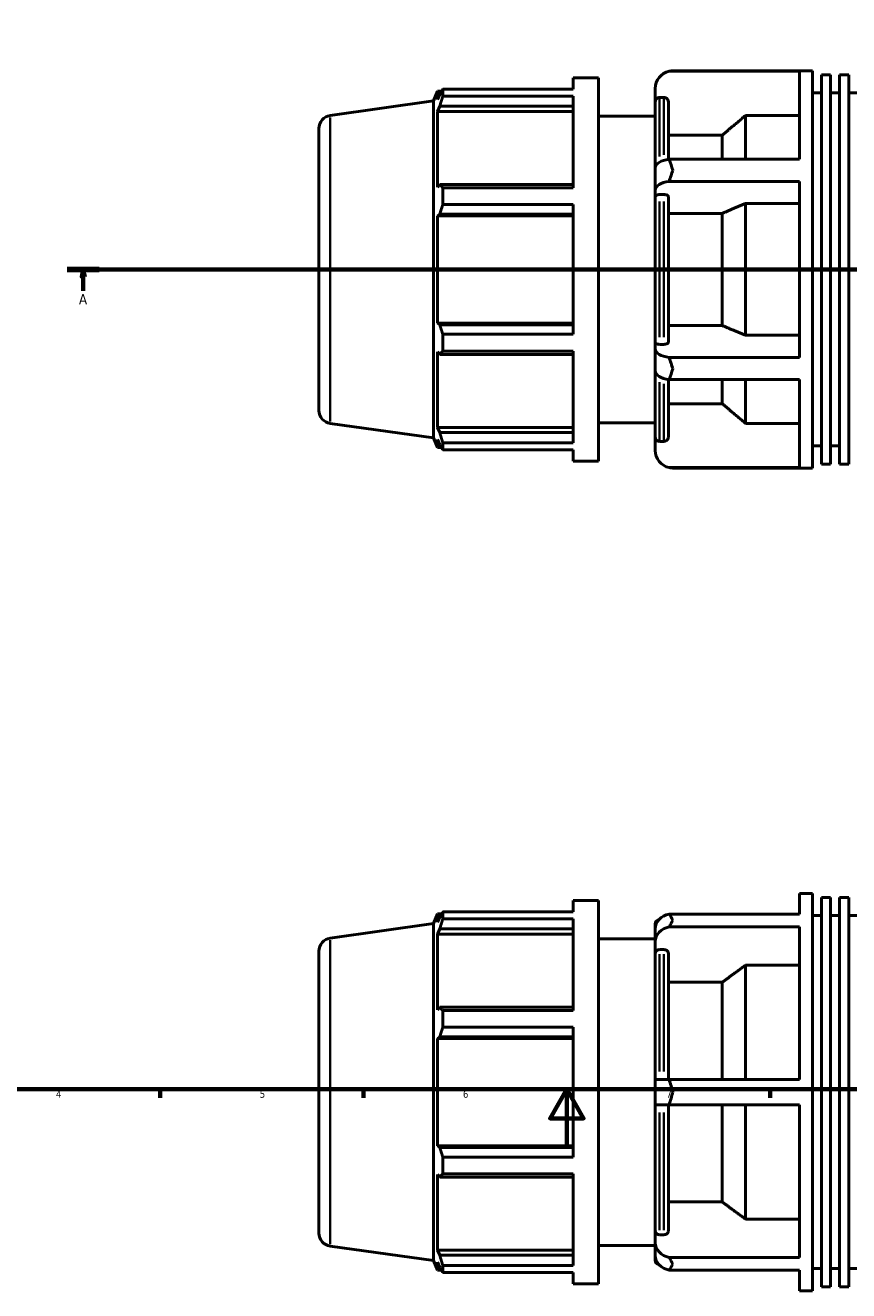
# Model space of a CAD drawing. Header units: millimetres. Extents: x -306 to 1143, y -57 to 851.
# Tile 4 of 9: x 234 to 518, y -49 to 387. Entities that reach past the tile are written whole.
import ezdxf

# ---------------------------------------------------------------- set-up
doc = ezdxf.new("R2010")
doc.units = ezdxf.units.MM
doc.linetypes.add('CHAIN', pattern=[0.7087, 0.4724, -0.0591, 0.1181, -0.0591])
for name, color, linetype, lineweight in [('Border (ISO)', 7, 'Continuous', 70), ('Section Line (ISO)', 7, 'CHAIN', 70), ('Visible (ISO)', 7, 'Continuous', 50), ('Visible Narrow (ISO)', 7, 'Continuous', 35)]:
    doc.layers.add(name, color=color, linetype=linetype, lineweight=lineweight)
doc.styles.add('Label Text (ISO)', font='tahoma.ttf')
doc.styles.add('Note Text (ISO)', font='tahoma.ttf')

# ---------------------------------------------------------------- blocks, each defined once
blk = doc.blocks.new('Borders Default Border')
at = {"layer": 'Border (ISO)'}
for p, q in [((280.33, 20), (280.33, 17.1)), ((350.42, 20), (350.42, 17.1)), ((490.58, 20), (490.58, 17.1))]:
    blk.add_line(p, q, dxfattribs=at)
at = {"layer": 'Border (ISO)', "flags": 128}
for points in [[(20, 20), (20, 574), (821, 574), (821, 20), (20, 20)], [(420.5, 0), (420.5, 20), (414.73, 10), (426.27, 10), (420.5, 20)]]:
    blk.add_lwpolyline(points, dxfattribs=at)
at = {"layer": 'Border (ISO)', "color": 232, "true_color": 0xca0064, "char_height": 2.5, "attachment_point": 7, "style": 'Note Text (ISO)'}
for s, insert in [('4', (244.42, 17.1)), ('5', (314.64, 17.05)), ('6', (384.66, 17.05)), ('7', (454.77, 17.1))]:
    blk.add_mtext(s, dxfattribs=dict(at, insert=insert))
blk = doc.blocks.new('2dTransSection0')
at = {"layer": 'Section Line (ISO)', "linetype": 'CHAIN'}
blk.add_line((248.33, 302.43), (739.73, 302.43), dxfattribs=at)
at = {"layer": 'Section Line (ISO)', "linetype": 'Continuous', "lineweight": 140}
for p, q in [((248.33, 302.43), (259.3, 302.43)), ((728.76, 302.43), (739.73, 302.43))]:
    blk.add_line(p, q, dxfattribs=at)
at = {"layer": 'Section Line (ISO)', "linetype": 'Continuous'}
for p, q in [((253.81, 302.43), (253.31, 299.93)), ((253.81, 299.93), (253.81, 302.43)), ((254.31, 299.93), (253.81, 302.43)), ((734.25, 302.43), (733.75, 299.93)), ((734.25, 299.93), (734.25, 302.43)), ((734.75, 299.93), (734.25, 302.43)), ((253.31, 299.93), (254.31, 299.93)), ((253.81, 295.01), (253.81, 299.93)), ((733.75, 299.93), (734.75, 299.93)), ((734.25, 295.01), (734.25, 299.93))]:
    blk.add_line(p, q, dxfattribs=at)
at = {"layer": 'Section Line (ISO)', "linetype": 'Continuous', "flags": 128}
for points in [[(254.31, 299.93), (253.81, 302.43), (253.31, 299.93), (254.31, 299.93)], [(734.75, 299.93), (734.25, 302.43), (733.75, 299.93), (734.75, 299.93)]]:
    blk.add_lwpolyline(points, dxfattribs=at)
at = {"layer": 'Section Line (ISO)'}
for points in [[(254.31, 299.93), (253.81, 302.43), (253.31, 299.93), (254.31, 299.93)], [(734.75, 299.93), (734.25, 302.43), (733.75, 299.93), (734.75, 299.93)]]:
    blk.add_solid(points, dxfattribs=at)
at = {"layer": 'Section Line (ISO)', "char_height": 3.5, "attachment_point": 7, "style": 'Label Text (ISO)'}
for insert in [(252.33, 290.43), (732.76, 290.43)]:
    blk.add_mtext('A', dxfattribs=dict(at, insert=insert))

msp = doc.modelspace()

# ---------------------------------------------------------------- linework, layer by layer
at = {"layer": 'Visible (ISO)'}
for p, q in [((500.603, 370.686), (455.721, 370.686)), ((457.026, 370.827), (505.117, 370.827)), ((500.603, 340.367), (500.603, 370.686)), ((505.117, 234.027), (505.117, 370.827)), ((422.611, 368.427), (422.611, 364.529)), ((422.611, 368.427), (431.411, 368.427)), ((431.411, 368.427), (431.411, 236.427)), ((508.242, 235.395), (508.242, 369.459)), ((508.242, 369.459), (511.367, 369.459)), ((511.367, 235.395), (511.367, 369.459)), ((514.492, 235.395), (514.492, 369.459)), ((514.492, 369.459), (517.618, 369.459)), ((517.618, 235.395), (517.618, 369.459)), ((374.531, 360.479), (375.876, 363.807)), ((375.876, 363.807), (375.876, 360.967)), ((377.278, 363.807), (375.876, 363.807)), ((376.676, 362.855), (375.876, 360.967)), ((377.743, 364.529), (422.611, 364.529)), ((377.743, 362.142), (377.743, 364.529)), ((422.611, 362.142), (377.743, 362.142)), ((422.611, 362.142), (422.611, 330.537)), ((450.946, 364.747), (450.946, 360.16)), ((505.117, 363.227), (508.242, 363.227)), ((511.367, 363.227), (514.492, 363.227)), ((517.618, 363.227), (520.743, 363.227)), ((338.905, 355.472), (374.531, 360.479)), ((374.531, 244.376), (374.531, 360.479)), ((375.876, 356.872), (376.676, 358.628)), ((376.676, 358.628), (422.611, 358.628)), ((450.946, 337.398), (450.946, 360.16)), ((453.96, 361.664), (452.446, 361.664)), ((455.46, 360.16), (455.46, 340.335)), ((422.611, 356.872), (375.876, 356.872)), ((375.876, 356.872), (375.876, 330.77)), ((431.411, 355.227), (450.946, 355.227)), ((482.031, 340.367), (482.031, 355.445)), ((500.603, 355.445), (482.031, 355.445)), ((335.031, 253.839), (335.031, 351.016)), ((474.031, 348.669), (455.46, 348.669)), ((474.031, 340.367), (474.031, 348.669)), ((455.721, 340.367), (500.603, 340.367)), ((450.946, 337.398), (450.946, 329.777)), ((376.676, 331.684), (375.876, 330.77)), ((422.611, 331.684), (376.676, 331.684)), ((500.603, 332.746), (455.721, 332.746)), ((500.603, 272.109), (500.603, 332.746)), ((377.743, 330.537), (422.611, 330.537)), ((377.743, 324.775), (377.743, 330.537)), ((450.946, 329.777), (450.946, 327.483)), ((450.946, 277.372), (450.946, 327.483)), ((453.96, 328.235), (452.446, 328.235)), ((455.46, 327.483), (455.46, 277.372)), ((422.611, 324.775), (377.743, 324.775)), ((422.611, 324.775), (422.611, 280.079)), ((482.031, 279.729), (482.031, 325.126)), ((500.603, 325.126), (482.031, 325.126)), ((375.876, 320.885), (376.676, 321.48)), ((422.611, 320.885), (375.876, 320.885)), ((375.876, 320.885), (375.876, 283.97)), ((376.676, 321.48), (422.611, 321.48)), ((474.031, 321.737), (455.46, 321.737)), ((474.031, 283.117), (474.031, 321.737)), ((422.611, 283.97), (375.876, 283.97)), ((376.676, 283.375), (375.876, 283.97)), ((422.611, 283.375), (376.676, 283.375)), ((377.743, 280.079), (422.611, 280.079)), ((377.743, 274.318), (377.743, 280.079)), ((455.46, 283.117), (474.031, 283.117)), ((482.031, 279.729), (500.603, 279.729)), ((450.946, 277.372), (450.946, 275.078)), ((450.946, 275.078), (450.946, 267.457)), ((452.446, 276.619), (453.96, 276.619)), ((375.876, 274.085), (376.676, 273.171)), ((375.876, 274.085), (375.876, 247.983)), ((376.676, 273.171), (422.611, 273.171)), ((422.611, 274.318), (377.743, 274.318)), ((422.611, 274.318), (422.611, 242.713)), ((455.721, 272.109), (500.603, 272.109)), ((450.946, 244.695), (450.946, 267.457)), ((455.46, 264.519), (455.46, 244.695)), ((500.603, 264.488), (455.721, 264.488)), ((474.031, 256.186), (474.031, 264.488)), ((482.031, 249.41), (482.031, 264.488)), ((500.603, 234.169), (500.603, 264.488)), ((455.46, 256.186), (474.031, 256.186)), ((338.905, 249.383), (374.531, 244.376)), ((431.411, 249.627), (450.946, 249.627)), ((482.031, 249.41), (500.603, 249.41)), ((374.531, 244.376), (375.876, 241.047)), ((422.611, 247.983), (375.876, 247.983)), ((376.676, 246.226), (375.876, 247.983)), ((422.611, 246.226), (376.676, 246.226)), ((450.946, 244.695), (450.946, 240.107)), ((375.876, 243.888), (376.676, 242)), ((375.876, 243.888), (375.876, 241.047)), ((377.278, 241.047), (375.876, 241.047)), ((377.743, 242.713), (422.611, 242.713)), ((377.743, 240.326), (377.743, 242.713)), ((422.611, 240.326), (377.743, 240.326)), ((422.611, 240.326), (422.611, 236.427)), ((452.446, 243.191), (453.96, 243.191)), ((505.117, 241.627), (508.242, 241.627)), ((511.367, 241.627), (514.492, 241.627)), ((422.611, 236.427), (431.411, 236.427)), ((508.242, 235.395), (511.367, 235.395)), ((514.492, 235.395), (517.618, 235.395)), ((455.721, 234.169), (500.603, 234.169)), ((457.026, 234.027), (505.117, 234.027)), ((500.603, 80.342), (500.603, 87.429)), ((500.603, 87.429), (505.117, 87.429)), ((505.117, -49.371), (505.117, 87.429)), ((422.611, 85.029), (422.611, 81.13)), ((422.611, 85.029), (431.411, 85.029)), ((431.411, 85.029), (431.411, -46.971)), ((508.242, -48.003), (508.242, 86.061)), ((508.242, 86.061), (511.367, 86.061)), ((511.367, -48.003), (511.367, 86.061)), ((514.492, -48.003), (514.492, 86.061)), ((514.492, 86.061), (517.618, 86.061)), ((517.618, -48.003), (517.618, 86.061)), ((374.531, 77.08), (375.876, 80.409)), ((375.876, 80.409), (375.876, 77.568)), ((377.278, 80.409), (375.876, 80.409)), ((376.676, 79.456), (375.876, 77.568)), ((377.743, 81.13), (422.611, 81.13)), ((377.743, 78.743), (377.743, 81.13)), ((422.611, 78.743), (377.743, 78.743)), ((422.611, 78.743), (422.611, 47.139)), ((455.721, 80.342), (500.603, 80.342)), ((505.117, 79.829), (508.242, 79.829)), ((511.367, 79.829), (514.492, 79.829)), ((517.618, 79.829), (520.743, 79.829)), ((338.905, 72.073), (374.531, 77.08)), ((374.531, -39.023), (374.531, 77.08)), ((375.876, 73.474), (376.676, 75.23)), ((376.676, 75.23), (422.611, 75.23)), ((450.946, 75.199), (450.946, 76.929)), ((450.946, 75.199), (450.946, 70.799)), ((500.603, 75.942), (455.721, 75.942)), ((500.603, 23.429), (500.603, 75.942)), ((422.611, 73.474), (375.876, 73.474)), ((375.876, 73.474), (375.876, 47.371)), ((431.411, 71.829), (450.946, 71.829)), ((450.946, 70.799), (450.946, 66.827)), ((335.031, -29.559), (335.031, 67.617)), ((450.946, 23.429), (450.946, 66.827)), ((453.96, 68.129), (452.446, 68.129)), ((455.46, 66.827), (455.46, 23.429)), ((482.031, 23.429), (482.031, 62.743)), ((500.603, 62.743), (482.031, 62.743)), ((474.031, 56.875), (455.46, 56.875)), ((474.031, 23.429), (474.031, 56.875)), ((376.676, 48.285), (375.876, 47.371)), ((422.611, 48.285), (376.676, 48.285)), ((377.743, 47.139), (422.611, 47.139)), ((377.743, 41.377), (377.743, 47.139)), ((422.611, 41.377), (377.743, 41.377)), ((422.611, 41.377), (422.611, -3.319)), ((375.876, 37.486), (376.676, 38.082)), ((422.611, 37.486), (375.876, 37.486)), ((375.876, 37.486), (375.876, 0.571)), ((376.676, 38.082), (422.611, 38.082)), ((450.946, 23.429), (450.946, 14.629)), ((450.946, 23.429), (455.721, 23.429)), ((455.721, 23.429), (500.603, 23.429)), ((455.721, 14.629), (450.946, 14.629)), ((450.946, -28.769), (450.946, 14.629)), ((455.46, 14.629), (455.46, -28.769)), ((500.603, 14.629), (455.721, 14.629)), ((474.031, -18.817), (474.031, 14.629)), ((482.031, -24.686), (482.031, 14.629)), ((500.603, -37.885), (500.603, 14.629)), ((422.611, 0.571), (375.876, 0.571)), ((376.676, -0.024), (375.876, 0.571)), ((422.611, -0.024), (376.676, -0.024)), ((377.743, -3.319), (422.611, -3.319)), ((377.743, -9.081), (377.743, -3.319)), ((375.876, -9.313), (375.876, -35.416)), ((375.876, -9.313), (376.676, -10.228)), ((376.676, -10.228), (422.611, -10.228)), ((422.611, -9.081), (377.743, -9.081)), ((422.611, -9.081), (422.611, -40.686)), ((455.46, -18.817), (474.031, -18.817)), ((482.031, -24.686), (500.603, -24.686)), ((450.946, -28.769), (450.946, -32.742)), ((452.446, -30.072), (453.96, -30.072)), ((338.905, -34.016), (374.531, -39.023)), ((431.411, -33.771), (450.946, -33.771)), ((450.946, -32.742), (450.946, -37.142)), ((374.531, -39.023), (375.876, -42.351)), ((422.611, -35.416), (375.876, -35.416)), ((376.676, -37.172), (375.876, -35.416)), ((422.611, -37.172), (376.676, -37.172)), ((450.946, -38.871), (450.946, -37.142)), ((455.721, -37.885), (500.603, -37.885)), ((375.876, -39.51), (375.876, -42.351)), ((375.876, -39.51), (376.676, -41.399)), ((377.278, -42.351), (375.876, -42.351)), ((377.743, -40.686), (422.611, -40.686)), ((377.743, -43.072), (377.743, -40.686)), ((422.611, -43.072), (377.743, -43.072)), ((422.611, -43.072), (422.611, -46.971)), ((500.603, -42.285), (455.721, -42.285)), ((500.603, -49.371), (500.603, -42.285)), ((505.117, -41.771), (508.242, -41.771)), ((511.367, -41.771), (514.492, -41.771)), ((517.618, -41.771), (520.743, -41.771)), ((422.611, -46.971), (431.411, -46.971)), ((500.603, -49.371), (505.117, -49.371)), ((508.242, -48.003), (511.367, -48.003)), ((514.492, -48.003), (517.618, -48.003))]:
    msp.add_line(p, q, dxfattribs=at)
for centre, radius, start, end in [((457.026, 364.747), 6.08, 102.39274, 180), ((339.531, 351.016), 4.5, 98, 180), ((339.531, 253.839), 4.5, 180, 262), ((457.026, 240.107), 6.08, 180, 257.60726), ((452.446, 76.929), 1.5, 99.1855, 180), ((339.531, 67.617), 4.5, 98, 180), ((339.531, -29.559), 4.5, 180, 262), ((452.446, -38.871), 1.5, 180, 260.8145)]:
    msp.add_arc(centre, radius, start, end, dxfattribs=at)
for centre, ratio, start_param, end_param in [((457.026, 337.398), 0.5, 4.9286831, 6.2831853), ((457.026, 329.777), 0.5, 4.9286831, 6.2831853), ((457.026, 275.078), 0.5, 0, 1.3545022), ((457.026, 267.457), 0.5, 0, 1.3545022), ((457.026, 75.199), 0.8660254, 4.9286831, 6.2831853), ((457.026, 70.799), 0.8660254, 4.9286831, 6.2831853), ((457.026, -32.742), 0.8660254, 0, 1.3545022), ((457.026, -37.142), 0.8660254, 0, 1.3545022)]:
    msp.add_ellipse(centre, major_axis=(-6.08, 0), ratio=ratio, start_param=start_param, end_param=end_param, dxfattribs=at)
for points in [[(455.721, 370.686), (456.165, 370.783), (456.608, 370.827), (457.026, 370.827)], [(457.026, 336.627), (456.606, 337.847), (456.164, 339.106), (455.721, 340.367)], [(455.721, 332.746), (456.164, 334.104), (456.606, 335.408), (457.026, 336.627)], [(457.026, 268.227), (456.606, 269.447), (456.164, 270.75), (455.721, 272.109)], [(455.721, 264.488), (456.164, 265.749), (456.606, 267.008), (457.026, 268.227)], [(457.026, 234.027), (456.608, 234.027), (456.165, 234.071), (455.721, 234.169)], [(457.026, 78.265), (456.606, 78.969), (456.164, 79.671), (455.721, 80.342)], [(455.721, 75.942), (456.164, 76.783), (456.606, 77.561), (457.026, 78.265)], [(457.026, 19.029), (456.608, 20.429), (456.165, 21.913), (455.721, 23.429)], [(455.721, 14.629), (456.165, 16.144), (456.608, 17.629), (457.026, 19.029)], [(457.026, -40.207), (456.606, -39.503), (456.164, -38.725), (455.721, -37.885)], [(455.721, -42.285), (456.164, -41.613), (456.606, -40.911), (457.026, -40.207)]]:
    msp.add_open_spline(points, degree=3, dxfattribs=at)
for points, weights in [([(376.676, 362.855), (377.188, 363.675), (377.743, 364.529)], [1.00188324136, 1.0013499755, 1]), ([(377.743, 362.142), (377.188, 360.349), (376.676, 358.628)], [1, 1.0013499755, 1.00188324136]), ([(482.031, 355.445), (477.758, 351.827), (474.031, 348.669)], [1, 1.00232032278, 1]), ([(376.676, 331.684), (377.188, 331.122), (377.743, 330.537)], [1.00188324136, 1.0013499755, 1]), ([(377.743, 324.775), (377.188, 323.094), (376.676, 321.48)], [1, 1.0013499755, 1.00188324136]), ([(482.031, 325.126), (477.758, 323.317), (474.031, 321.737)], [1, 1.00232032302, 1]), ([(376.676, 283.375), (377.188, 281.761), (377.743, 280.079)], [1.00188324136, 1.0013499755, 1]), ([(474.031, 283.117), (477.758, 281.538), (482.031, 279.729)], [1, 1.00232032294, 1]), ([(377.743, 274.318), (377.188, 273.733), (376.676, 273.171)], [1, 1.0013499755, 1.00188324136]), ([(474.031, 256.186), (477.758, 253.027), (482.031, 249.41)], [1, 1.00232032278, 1]), ([(376.676, 246.226), (377.188, 244.505), (377.743, 242.713)], [1.00188324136, 1.0013499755, 1]), ([(377.743, 240.326), (377.188, 241.18), (376.676, 242)], [1, 1.0013499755, 1.00188324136]), ([(376.676, 79.456), (377.188, 80.276), (377.743, 81.13)], [1.00188324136, 1.0013499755, 1]), ([(377.743, 78.743), (377.188, 76.951), (376.676, 75.23)], [1, 1.0013499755, 1.00188324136]), ([(482.031, 62.743), (477.758, 59.61), (474.031, 56.875)], [1, 1.00232032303, 1]), ([(376.676, 48.285), (377.188, 47.724), (377.743, 47.139)], [1.00188324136, 1.0013499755, 1]), ([(377.743, 41.377), (377.188, 39.696), (376.676, 38.082)], [1, 1.0013499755, 1.00188324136]), ([(376.676, -0.024), (377.188, -1.638), (377.743, -3.319)], [1.00188324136, 1.0013499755, 1]), ([(377.743, -9.081), (377.188, -9.666), (376.676, -10.228)], [1, 1.0013499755, 1.00188324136]), ([(474.031, -18.817), (477.758, -21.553), (482.031, -24.686)], [1, 1.00232032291, 1]), ([(376.676, -37.172), (377.188, -38.893), (377.743, -40.686)], [1.00188324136, 1.0013499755, 1]), ([(377.743, -43.072), (377.188, -42.219), (376.676, -41.399)], [1, 1.0013499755, 1.00188324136])]:
    msp.add_rational_spline(points, weights, degree=2, dxfattribs=at)
for points, knots in [([(452.446, 361.664), (452.261, 361.664), (452.043, 361.621), (451.701, 361.479), (451.516, 361.355), (451.254, 361.093), (451.131, 360.908), (450.989, 360.564), (450.946, 360.346), (450.946, 360.16)], [0, 0, 0, 0, 0.05548653, 0.05548653, 0.11105116, 0.11105116, 0.16671297, 0.16671297, 0.22245965, 0.22245965, 0.22245965, 0.22245965]), ([(455.46, 360.16), (455.46, 360.346), (455.416, 360.564), (455.274, 360.908), (455.151, 361.093), (454.889, 361.355), (454.704, 361.479), (454.362, 361.621), (454.145, 361.664), (453.96, 361.664)], [-0.22245965, -0.22245965, -0.22245965, -0.22245965, -0.16671297, -0.16671297, -0.11105116, -0.11105116, -0.05548653, -0.05548653, 0, 0, 0, 0]), ([(452.446, 328.235), (452.261, 328.235), (452.043, 328.214), (451.701, 328.143), (451.516, 328.081), (451.254, 327.95), (451.131, 327.857), (450.989, 327.685), (450.946, 327.576), (450.946, 327.483)], [0, 0, 0, 0, 0.05548653, 0.05548653, 0.11105116, 0.11105116, 0.16671297, 0.16671297, 0.22245965, 0.22245965, 0.22245965, 0.22245965]), ([(455.46, 327.483), (455.46, 327.576), (455.416, 327.685), (455.274, 327.857), (455.151, 327.95), (454.889, 328.081), (454.704, 328.143), (454.362, 328.214), (454.145, 328.235), (453.96, 328.235)], [-0.22245965, -0.22245965, -0.22245965, -0.22245965, -0.16671297, -0.16671297, -0.11105116, -0.11105116, -0.05548653, -0.05548653, 0, 0, 0, 0]), ([(450.946, 277.372), (450.946, 277.279), (450.989, 277.169), (451.131, 276.998), (451.254, 276.905), (451.516, 276.774), (451.701, 276.712), (452.043, 276.641), (452.261, 276.619), (452.446, 276.619)], [-0.22245965, -0.22245965, -0.22245965, -0.22245965, -0.16671297, -0.16671297, -0.11105116, -0.11105116, -0.05548653, -0.05548653, 0, 0, 0, 0]), ([(453.96, 276.619), (454.145, 276.619), (454.362, 276.641), (454.704, 276.712), (454.889, 276.774), (455.151, 276.905), (455.274, 276.998), (455.416, 277.169), (455.46, 277.279), (455.46, 277.372)], [0, 0, 0, 0, 0.05548653, 0.05548653, 0.11105116, 0.11105116, 0.16671297, 0.16671297, 0.22245965, 0.22245965, 0.22245965, 0.22245965]), ([(450.946, 244.695), (450.946, 244.509), (450.989, 244.29), (451.131, 243.947), (451.254, 243.762), (451.516, 243.499), (451.701, 243.376), (452.043, 243.234), (452.261, 243.191), (452.446, 243.191)], [-0.22245965, -0.22245965, -0.22245965, -0.22245965, -0.16671297, -0.16671297, -0.11105116, -0.11105116, -0.05548653, -0.05548653, 0, 0, 0, 0]), ([(453.96, 243.191), (454.145, 243.191), (454.362, 243.234), (454.704, 243.376), (454.889, 243.499), (455.151, 243.762), (455.274, 243.947), (455.416, 244.29), (455.46, 244.509), (455.46, 244.695)], [0, 0, 0, 0, 0.05548653, 0.05548653, 0.11105116, 0.11105116, 0.16671297, 0.16671297, 0.22245965, 0.22245965, 0.22245965, 0.22245965]), ([(452.446, 68.129), (452.261, 68.129), (452.043, 68.092), (451.701, 67.969), (451.516, 67.862), (451.254, 67.635), (451.131, 67.474), (450.989, 67.177), (450.946, 66.988), (450.946, 66.827)], [0, 0, 0, 0, 0.05548653, 0.05548653, 0.11105116, 0.11105116, 0.16671297, 0.16671297, 0.22245965, 0.22245965, 0.22245965, 0.22245965]), ([(455.46, 66.827), (455.46, 66.988), (455.416, 67.177), (455.274, 67.474), (455.151, 67.635), (454.889, 67.862), (454.704, 67.969), (454.362, 68.092), (454.145, 68.129), (453.96, 68.129)], [-0.22245965, -0.22245965, -0.22245965, -0.22245965, -0.16671297, -0.16671297, -0.11105116, -0.11105116, -0.05548653, -0.05548653, 0, 0, 0, 0]), ([(450.946, -28.769), (450.946, -28.93), (450.989, -29.119), (451.131, -29.417), (451.254, -29.577), (451.516, -29.804), (451.701, -29.911), (452.043, -30.034), (452.261, -30.072), (452.446, -30.072)], [-0.22245965, -0.22245965, -0.22245965, -0.22245965, -0.16671297, -0.16671297, -0.11105116, -0.11105116, -0.05548653, -0.05548653, 0, 0, 0, 0]), ([(453.96, -30.072), (454.145, -30.072), (454.362, -30.034), (454.704, -29.911), (454.889, -29.804), (455.151, -29.577), (455.274, -29.417), (455.416, -29.119), (455.46, -28.93), (455.46, -28.769)], [0, 0, 0, 0, 0.05548653, 0.05548653, 0.11105116, 0.11105116, 0.16671297, 0.16671297, 0.22245965, 0.22245965, 0.22245965, 0.22245965])]:
    msp.add_open_spline(points, degree=3, knots=knots, dxfattribs=at)
at = {"layer": 'Visible Narrow (ISO)'}
for p, q in [((452.446, 361.432), (452.446, 341.283)), ((453.96, 341.857), (453.96, 361.437)), ((338.905, 354.819), (338.905, 250.036)), ((452.446, 325.805), (452.446, 279.049)), ((453.96, 279.049), (453.96, 325.805)), ((452.446, 263.572), (452.446, 243.422)), ((453.96, 243.418), (453.96, 262.997)), ((338.905, 71.42), (338.905, -33.363)), ((452.446, 66.578), (452.446, 26.086)), ((453.96, 26.086), (453.96, 66.578)), ((452.446, 11.972), (452.446, -28.52)), ((453.96, -28.52), (453.96, 11.972))]:
    msp.add_line(p, q, dxfattribs=at)

# ---------------------------------------------------------------- block references
msp.add_blockref('Borders Default Border', (0, 0))
at = {"layer": 'Section Line (ISO)'}
msp.add_blockref('2dTransSection0', (0, 0), dxfattribs=at)

doc.saveas('drawing.dxf')
